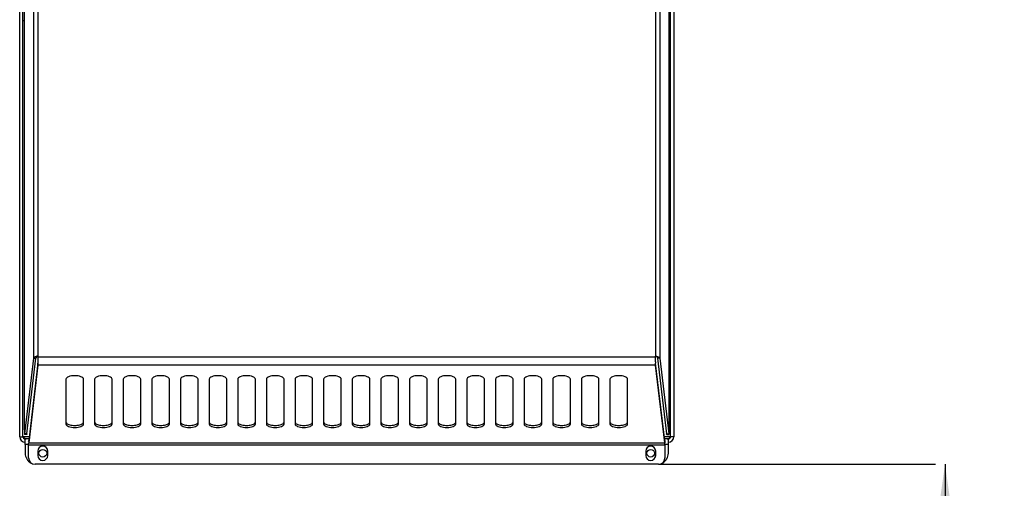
# Model space of a CAD drawing. Header units: millimetres. Extents: x 0 to 594, y 0 to 420.
# Tile 3 of 41: x 92 to 182, y 142 to 185. Entities that reach past the tile are written whole.
import ezdxf

# ---------------------------------------------------------------- set-up
doc = ezdxf.new("R2010")
doc.units = ezdxf.units.MM
doc.header["$LTSCALE"] = 32.67
doc.layers.get('0').update_dxf_attribs({"linetype": 'CONTINUOUS'})
doc.layers.add('ROUNDS', color=7, linetype='CONTINUOUS')
doc.styles.get("Standard").update_dxf_attribs({"font": 'txt', "width": 0.8})
doc.dimstyles.new('DIMSTYLE_1', dxfattribs={"dimtxt": 3.5, "dimasz": 3.5, "dimexe": 1, "dimexo": 0, "dimgap": 0.875, "dimtad": 1, "dimlfac": 5, "dimdsep": 46, "dimtxsty": 'STANDARD', "dimblk": '_FILLED', "dimblk1": '_FILLED', "dimblk2": '_FILLED', "dimcen": 0.09, "dimclrt": 5, "dimadec": 0, "dimazin": 0, "dimtp": 0.01, "dimtm": 0.01, "dimtfac": 1, "dimtofl": 0, "dimtmove": 0, "dimatfit": 3, "dimldrblk": '_FILLED', "dimfxl": 1, "dimtolj": 1, "dimarcsym": 0})

# ---------------------------------------------------------------- blocks, each defined once
blk = doc.blocks.new('_FILLED')
at = {"color": 0, "linetype": 'BYBLOCK'}
blk.add_solid([(0, 0), (-1, 0.143), (-1, -0.143)], dxfattribs=at)
blk = doc.blocks.new('*D1')
at = {"color": 2, "linetype": 'CONTINUOUS'}
for p, q in [((150.103, 144.353), (175.254, 144.353)), ((176.129, 144.353), (176.129, 124.353)), ((176.129, 104.353), (176.129, 124.353)), ((150.103, 104.353), (175.254, 104.353))]:
    blk.add_line(p, q, dxfattribs=at)
at = {"color": 2, "linetype": 'CONTINUOUS', "xscale": 3.5, "yscale": 3.5, "zscale": 3.5}
for p, rotation in [((176.129, 144.353), 90), ((176.129, 104.353), 270)]:
    blk.add_blockref('_FILLED', p, dxfattribs=dict(at, rotation=rotation))
at = {"color": 5, "linetype": 'CONTINUOUS', "insert": (171.754, 124.353), "char_height": 3.5, "width": 42, "attachment_point": 2, "rotation": 90, "line_spacing_factor": 0.9}
blk.add_mtext('200 MIN\\PAIR SPACE INLET', dxfattribs=at)

msp = doc.modelspace()

# ---------------------------------------------------------------- linework, layer by layer
at = {"color": 9, "linetype": 'CONTINUOUS'}
for p, q in [((93.7877, 154.1471), (93.7877, 190.4391)), ((149.8272, 190.4391), (149.8272, 154.1471)), ((93.3882, 153.9857), (93.3882, 190.4325)), ((150.2267, 190.4325), (150.2267, 153.9857)), ((149.8272, 154.0766), (93.7877, 154.0766)), ((93.763, 153.3402), (93.763, 153.5243)), ((149.8519, 153.3402), (93.763, 153.3402)), ((149.8519, 153.3402), (149.8519, 153.5243)), ((92.1075, 146.8534), (92.4075, 146.8534)), ((92.4301, 146.879), (92.9701, 146.879)), ((150.6448, 146.879), (151.1848, 146.879)), ((151.5075, 146.8534), (151.2075, 146.8534)), ((92.9122, 146.1534), (92.6075, 146.1534)), ((92.9122, 146.1287), (150.7027, 146.1287)), ((92.9245, 146.4969), (92.9245, 146.3128)), ((92.9245, 146.3128), (150.6904, 146.3128)), ((150.6904, 146.4969), (150.6904, 146.3128)), ((151.0075, 146.1534), (150.7027, 146.1534))]:
    msp.add_line(p, q, dxfattribs=at)
at = {"color": 7, "linetype": 'CONTINUOUS'}
for p, q in [((92.5271, 184.5734), (92.4075, 184.5734)), ((151.2075, 184.5734), (151.0878, 184.5734)), ((93.3882, 153.9857), (93.588, 153.9857)), ((150.2267, 153.9857), (150.0269, 153.9857)), ((93.763, 153.5243), (92.9245, 146.4969)), ((150.6904, 146.4969), (149.8519, 153.5243)), ((92.4202, 146.8647), (92.4301, 146.8534)), ((92.9432, 146.6534), (92.6075, 146.6534)), ((92.6075, 146.1534), (92.6075, 146.6534)), ((151.0075, 146.6534), (150.6717, 146.6534)), ((151.0075, 146.1534), (151.0075, 146.6534)), ((151.1848, 146.8534), (151.1948, 146.8647))]:
    msp.add_line(p, q, dxfattribs=at)
at = {"color": 3, "linetype": 'CONTINUOUS'}
for p, q in [((93.7877, 154.1471), (93.6706, 154.1471)), ((93.7877, 154.0766), (93.7877, 154.1471)), ((149.8272, 154.1471), (149.9443, 154.1471)), ((149.8272, 154.0766), (149.8272, 154.1471)), ((93.763, 153.3402), (92.9245, 146.3128)), ((150.6904, 146.3128), (149.8519, 153.3402)), ((96.3075, 152.0756), (96.3075, 148.012)), ((97.9075, 148.012), (97.9075, 152.0756)), ((98.9075, 152.0756), (98.9075, 148.012)), ((100.5075, 148.012), (100.5075, 152.0756)), ((101.5075, 152.0756), (101.5075, 148.012)), ((103.1075, 148.012), (103.1075, 152.0756)), ((104.1075, 152.0756), (104.1075, 148.012)), ((105.7075, 148.012), (105.7075, 152.0756)), ((106.7075, 152.0756), (106.7075, 148.012)), ((108.3075, 148.012), (108.3075, 152.0756)), ((109.3075, 152.0756), (109.3075, 148.012)), ((110.9075, 148.012), (110.9075, 152.0756)), ((111.9075, 152.0756), (111.9075, 148.012)), ((113.5075, 148.012), (113.5075, 152.0756)), ((114.5075, 152.0756), (114.5075, 148.012)), ((116.1075, 148.012), (116.1075, 152.0756)), ((117.1075, 152.0756), (117.1075, 148.012)), ((118.7075, 148.012), (118.7075, 152.0756)), ((119.7075, 152.0756), (119.7075, 148.012)), ((121.3075, 148.012), (121.3075, 152.0756)), ((122.3075, 152.0756), (122.3075, 148.012)), ((123.9075, 148.012), (123.9075, 152.0756)), ((124.9075, 152.0756), (124.9075, 148.012)), ((126.5075, 148.012), (126.5075, 152.0756)), ((127.5075, 152.0756), (127.5075, 148.012)), ((129.1075, 148.012), (129.1075, 152.0756)), ((130.1075, 152.0756), (130.1075, 148.012)), ((131.7075, 148.012), (131.7075, 152.0756)), ((132.7075, 152.0756), (132.7075, 148.012)), ((134.3075, 148.012), (134.3075, 152.0756)), ((135.3075, 152.0756), (135.3075, 148.012)), ((136.9075, 148.012), (136.9075, 152.0756)), ((137.9075, 152.0756), (137.9075, 148.012)), ((139.5075, 148.012), (139.5075, 152.0756)), ((140.5075, 152.0756), (140.5075, 148.012)), ((142.1075, 148.012), (142.1075, 152.0756)), ((143.1075, 152.0756), (143.1075, 148.012)), ((144.7075, 148.012), (144.7075, 152.0756)), ((145.7075, 152.0756), (145.7075, 148.012)), ((147.3075, 148.012), (147.3075, 152.0756)), ((93.7575, 145.5534), (93.7575, 145.1534)), ((94.6575, 145.1534), (94.6575, 145.5534)), ((148.9575, 145.5534), (148.9575, 145.1534)), ((149.8575, 145.1534), (149.8575, 145.5534))]:
    msp.add_line(p, q, dxfattribs=at)
at = {"color": 7, "linetype": 'CONTINUOUS'}
for centre in [(94.2075, 145.3534), (149.4075, 145.3534)]:
    msp.add_circle(centre, 0.35, dxfattribs=at)
at = {"color": 3, "linetype": 'CONTINUOUS'}
for centre, radius, start, end in [((71.2469, 154.3414), 22.5396, 357.90771, 358.204057), ((172.368, 154.3414), 22.5396, 181.795943, 182.09229), ((92.6075, 146.8534), 0.5, 180, 270), ((151.0075, 146.8534), 0.5, 270, 360), ((94.2075, 145.5534), 0.45, 0, 180), ((149.4075, 145.5534), 0.45, 0, 180), ((94.2075, 145.1534), 0.45, 180, 360), ((149.4075, 145.1534), 0.45, 180, 360)]:
    msp.add_arc(centre, radius, start, end, dxfattribs=at)
at = {"color": 7, "linetype": 'CONTINUOUS'}
for centre, start, end in [((92.6075, 146.8534), 180, 270), ((151.0075, 146.8534), 270, 360)]:
    msp.add_arc(centre, 0.2, start, end, dxfattribs=at)
at = {"color": 3, "linetype": 'CONTINUOUS'}
for points, knots in [([(93.429, 154.0395), (93.4234, 154.0353), (93.4059, 154.0211), (93.3906, 154.0013), (93.3882, 153.9857)], [0, 0, 0, 0, 0.3077769, 1, 1, 1, 1]), ([(93.5285, 154.0933), (93.5186, 154.089), (93.4842, 154.0734), (93.4506, 154.0556), (93.429, 154.0395)], [0, 0, 0, 0, 0.2874591, 1, 1, 1, 1]), ([(93.7754, 153.635), (93.7764, 153.669), (93.7809, 153.8162), (93.7847, 153.9634), (93.7877, 154.0766)], [0, 0, 0, 0, 0.2307507, 1, 1, 1, 1]), ([(149.8395, 153.635), (149.8385, 153.669), (149.834, 153.8162), (149.8302, 153.9634), (149.8272, 154.0766)], [0, 0, 0, 0, 0.2307507, 1, 1, 1, 1]), ([(150.0864, 154.0933), (150.0963, 154.089), (150.1307, 154.0734), (150.1644, 154.0556), (150.1859, 154.0395)], [0, 0, 0, 0, 0.2874591, 1, 1, 1, 1]), ([(150.1859, 154.0395), (150.1915, 154.0353), (150.209, 154.0211), (150.2243, 154.0013), (150.2267, 153.9857)], [0, 0, 0, 0, 0.3077769, 1, 1, 1, 1]), ([(93.763, 153.3402), (93.7638, 153.3517), (93.7673, 153.4111), (93.7696, 153.4706), (93.7714, 153.5185)], [0, 0, 0, 0, 0.1943779, 1, 1, 1, 1]), ([(149.8519, 153.3402), (149.8511, 153.3517), (149.8476, 153.4111), (149.8453, 153.4706), (149.8435, 153.5185)], [0, 0, 0, 0, 0.1943779, 1, 1, 1, 1]), ([(97.9075, 152.0756), (97.9075, 152.183), (97.6798, 152.3112), (97.4059, 152.372), (97.1075, 152.3968), (96.809, 152.372), (96.5351, 152.3112), (96.3075, 152.183), (96.3075, 152.0756)], [0, 0, 0, 0, 0.1794682, 0.3289187, 0.5, 0.6710813, 0.8205318, 1, 1, 1, 1]), ([(100.5075, 152.0756), (100.5075, 152.183), (100.2798, 152.3112), (100.0059, 152.372), (99.7075, 152.3968), (99.409, 152.372), (99.1351, 152.3112), (98.9075, 152.183), (98.9075, 152.0756)], [0, 0, 0, 0, 0.1794682, 0.3289187, 0.5, 0.6710813, 0.8205318, 1, 1, 1, 1]), ([(103.1075, 152.0756), (103.1075, 152.183), (102.8798, 152.3112), (102.6059, 152.372), (102.3075, 152.3968), (102.009, 152.372), (101.7351, 152.3112), (101.5075, 152.183), (101.5075, 152.0756)], [0, 0, 0, 0, 0.1794682, 0.3289187, 0.5, 0.6710813, 0.8205318, 1, 1, 1, 1]), ([(105.7075, 152.0756), (105.7075, 152.183), (105.4798, 152.3112), (105.2059, 152.372), (104.9075, 152.3968), (104.609, 152.372), (104.3351, 152.3112), (104.1075, 152.183), (104.1075, 152.0756)], [0, 0, 0, 0, 0.1794682, 0.3289187, 0.5, 0.6710813, 0.8205318, 1, 1, 1, 1]), ([(108.3075, 152.0756), (108.3075, 152.183), (108.0798, 152.3112), (107.8059, 152.372), (107.5075, 152.3968), (107.209, 152.372), (106.9351, 152.3112), (106.7075, 152.183), (106.7075, 152.0756)], [0, 0, 0, 0, 0.1794682, 0.3289187, 0.5, 0.6710813, 0.8205318, 1, 1, 1, 1]), ([(110.9075, 152.0756), (110.9075, 152.183), (110.6798, 152.3112), (110.4059, 152.372), (110.1075, 152.3968), (109.809, 152.372), (109.5351, 152.3112), (109.3075, 152.183), (109.3075, 152.0756)], [0, 0, 0, 0, 0.1794682, 0.3289187, 0.5, 0.6710813, 0.8205318, 1, 1, 1, 1]), ([(113.5075, 152.0756), (113.5075, 152.183), (113.2798, 152.3112), (113.0059, 152.372), (112.7075, 152.3968), (112.409, 152.372), (112.1351, 152.3112), (111.9075, 152.183), (111.9075, 152.0756)], [0, 0, 0, 0, 0.1794682, 0.3289187, 0.5, 0.6710813, 0.8205318, 1, 1, 1, 1]), ([(116.1075, 152.0756), (116.1075, 152.183), (115.8798, 152.3112), (115.6059, 152.372), (115.3075, 152.3968), (115.009, 152.372), (114.7351, 152.3112), (114.5075, 152.183), (114.5075, 152.0756)], [0, 0, 0, 0, 0.1794682, 0.3289187, 0.5, 0.6710813, 0.8205318, 1, 1, 1, 1]), ([(118.7075, 152.0756), (118.7075, 152.183), (118.4798, 152.3112), (118.2059, 152.372), (117.9075, 152.3968), (117.609, 152.372), (117.3351, 152.3112), (117.1075, 152.183), (117.1075, 152.0756)], [0, 0, 0, 0, 0.1794682, 0.3289187, 0.5, 0.6710813, 0.8205318, 1, 1, 1, 1]), ([(121.3075, 152.0756), (121.3075, 152.183), (121.0798, 152.3112), (120.8059, 152.372), (120.5075, 152.3968), (120.209, 152.372), (119.9351, 152.3112), (119.7075, 152.183), (119.7075, 152.0756)], [0, 0, 0, 0, 0.1794682, 0.3289187, 0.5, 0.6710813, 0.8205318, 1, 1, 1, 1]), ([(123.9075, 152.0756), (123.9075, 152.183), (123.6798, 152.3112), (123.4059, 152.372), (123.1075, 152.3968), (122.809, 152.372), (122.5351, 152.3112), (122.3075, 152.183), (122.3075, 152.0756)], [0, 0, 0, 0, 0.1794682, 0.3289187, 0.5, 0.6710813, 0.8205318, 1, 1, 1, 1]), ([(126.5075, 152.0756), (126.5075, 152.183), (126.2798, 152.3112), (126.0059, 152.372), (125.7075, 152.3968), (125.409, 152.372), (125.1351, 152.3112), (124.9075, 152.183), (124.9075, 152.0756)], [0, 0, 0, 0, 0.1794682, 0.3289187, 0.5, 0.6710813, 0.8205318, 1, 1, 1, 1]), ([(129.1075, 152.0756), (129.1075, 152.183), (128.8798, 152.3112), (128.6059, 152.372), (128.3075, 152.3968), (128.009, 152.372), (127.7351, 152.3112), (127.5075, 152.183), (127.5075, 152.0756)], [0, 0, 0, 0, 0.1794682, 0.3289187, 0.5, 0.6710813, 0.8205318, 1, 1, 1, 1]), ([(131.7075, 152.0756), (131.7075, 152.183), (131.4798, 152.3112), (131.2059, 152.372), (130.9075, 152.3968), (130.609, 152.372), (130.3351, 152.3112), (130.1075, 152.183), (130.1075, 152.0756)], [0, 0, 0, 0, 0.1794682, 0.3289187, 0.5, 0.6710813, 0.8205318, 1, 1, 1, 1]), ([(134.3075, 152.0756), (134.3075, 152.183), (134.0798, 152.3112), (133.8059, 152.372), (133.5075, 152.3968), (133.209, 152.372), (132.9351, 152.3112), (132.7075, 152.183), (132.7075, 152.0756)], [0, 0, 0, 0, 0.1794682, 0.3289187, 0.5, 0.6710813, 0.8205318, 1, 1, 1, 1]), ([(136.9075, 152.0756), (136.9075, 152.183), (136.6798, 152.3112), (136.4059, 152.372), (136.1075, 152.3968), (135.809, 152.372), (135.5351, 152.3112), (135.3075, 152.183), (135.3075, 152.0756)], [0, 0, 0, 0, 0.1794682, 0.3289187, 0.5, 0.6710813, 0.8205318, 1, 1, 1, 1]), ([(139.5075, 152.0756), (139.5075, 152.183), (139.2798, 152.3112), (139.0059, 152.372), (138.7075, 152.3968), (138.409, 152.372), (138.1351, 152.3112), (137.9075, 152.183), (137.9075, 152.0756)], [0, 0, 0, 0, 0.1794682, 0.3289187, 0.5, 0.6710813, 0.8205318, 1, 1, 1, 1]), ([(142.1075, 152.0756), (142.1075, 152.183), (141.8798, 152.3112), (141.6059, 152.372), (141.3075, 152.3968), (141.009, 152.372), (140.7351, 152.3112), (140.5075, 152.183), (140.5075, 152.0756)], [0, 0, 0, 0, 0.1794682, 0.3289187, 0.5, 0.6710813, 0.8205318, 1, 1, 1, 1]), ([(144.7075, 152.0756), (144.7075, 152.183), (144.4798, 152.3112), (144.2059, 152.372), (143.9075, 152.3968), (143.609, 152.372), (143.3351, 152.3112), (143.1075, 152.183), (143.1075, 152.0756)], [0, 0, 0, 0, 0.1794682, 0.3289187, 0.5, 0.6710813, 0.8205318, 1, 1, 1, 1]), ([(147.3075, 152.0756), (147.3075, 152.183), (147.0798, 152.3112), (146.8059, 152.372), (146.5075, 152.3968), (146.209, 152.372), (145.9351, 152.3112), (145.7075, 152.183), (145.7075, 152.0756)], [0, 0, 0, 0, 0.1794682, 0.3289187, 0.5, 0.6710813, 0.8205318, 1, 1, 1, 1]), ([(96.3075, 148.012), (96.3075, 147.9046), (96.5351, 147.7764), (96.809, 147.7156), (97.1075, 147.6908), (97.4059, 147.7156), (97.6798, 147.7764), (97.9075, 147.9046), (97.9075, 148.012)], [0, 0, 0, 0, 0.1794682, 0.3289187, 0.5, 0.6710813, 0.8205318, 1, 1, 1, 1]), ([(98.9075, 148.012), (98.9075, 147.9046), (99.1351, 147.7764), (99.409, 147.7156), (99.7075, 147.6908), (100.0059, 147.7156), (100.2798, 147.7764), (100.5075, 147.9046), (100.5075, 148.012)], [0, 0, 0, 0, 0.1794682, 0.3289187, 0.5, 0.6710813, 0.8205318, 1, 1, 1, 1]), ([(101.5075, 148.012), (101.5075, 147.9046), (101.7351, 147.7764), (102.009, 147.7156), (102.3075, 147.6908), (102.6059, 147.7156), (102.8798, 147.7764), (103.1075, 147.9046), (103.1075, 148.012)], [0, 0, 0, 0, 0.1794682, 0.3289187, 0.5, 0.6710813, 0.8205318, 1, 1, 1, 1]), ([(104.1075, 148.012), (104.1075, 147.9046), (104.3351, 147.7764), (104.609, 147.7156), (104.9075, 147.6908), (105.2059, 147.7156), (105.4798, 147.7764), (105.7075, 147.9046), (105.7075, 148.012)], [0, 0, 0, 0, 0.1794682, 0.3289187, 0.5, 0.6710813, 0.8205318, 1, 1, 1, 1]), ([(106.7075, 148.012), (106.7075, 147.9046), (106.9351, 147.7764), (107.209, 147.7156), (107.5075, 147.6908), (107.8059, 147.7156), (108.0798, 147.7764), (108.3075, 147.9046), (108.3075, 148.012)], [0, 0, 0, 0, 0.1794682, 0.3289187, 0.5, 0.6710813, 0.8205318, 1, 1, 1, 1]), ([(109.3075, 148.012), (109.3075, 147.9046), (109.5351, 147.7764), (109.809, 147.7156), (110.1075, 147.6908), (110.4059, 147.7156), (110.6798, 147.7764), (110.9075, 147.9046), (110.9075, 148.012)], [0, 0, 0, 0, 0.1794682, 0.3289187, 0.5, 0.6710813, 0.8205318, 1, 1, 1, 1]), ([(111.9075, 148.012), (111.9075, 147.9046), (112.1351, 147.7764), (112.409, 147.7156), (112.7075, 147.6908), (113.0059, 147.7156), (113.2798, 147.7764), (113.5075, 147.9046), (113.5075, 148.012)], [0, 0, 0, 0, 0.1794682, 0.3289187, 0.5, 0.6710813, 0.8205318, 1, 1, 1, 1]), ([(114.5075, 148.012), (114.5075, 147.9046), (114.7351, 147.7764), (115.009, 147.7156), (115.3075, 147.6908), (115.6059, 147.7156), (115.8798, 147.7764), (116.1075, 147.9046), (116.1075, 148.012)], [0, 0, 0, 0, 0.1794682, 0.3289187, 0.5, 0.6710813, 0.8205318, 1, 1, 1, 1]), ([(117.1075, 148.012), (117.1075, 147.9046), (117.3351, 147.7764), (117.609, 147.7156), (117.9075, 147.6908), (118.2059, 147.7156), (118.4798, 147.7764), (118.7075, 147.9046), (118.7075, 148.012)], [0, 0, 0, 0, 0.1794682, 0.3289187, 0.5, 0.6710813, 0.8205318, 1, 1, 1, 1]), ([(119.7075, 148.012), (119.7075, 147.9046), (119.9351, 147.7764), (120.209, 147.7156), (120.5075, 147.6908), (120.8059, 147.7156), (121.0798, 147.7764), (121.3075, 147.9046), (121.3075, 148.012)], [0, 0, 0, 0, 0.1794682, 0.3289187, 0.5, 0.6710813, 0.8205318, 1, 1, 1, 1]), ([(122.3075, 148.012), (122.3075, 147.9046), (122.5351, 147.7764), (122.809, 147.7156), (123.1075, 147.6908), (123.4059, 147.7156), (123.6798, 147.7764), (123.9075, 147.9046), (123.9075, 148.012)], [0, 0, 0, 0, 0.1794682, 0.3289187, 0.5, 0.6710813, 0.8205318, 1, 1, 1, 1]), ([(124.9075, 148.012), (124.9075, 147.9046), (125.1351, 147.7764), (125.409, 147.7156), (125.7075, 147.6908), (126.0059, 147.7156), (126.2798, 147.7764), (126.5075, 147.9046), (126.5075, 148.012)], [0, 0, 0, 0, 0.1794682, 0.3289187, 0.5, 0.6710813, 0.8205318, 1, 1, 1, 1]), ([(127.5075, 148.012), (127.5075, 147.9046), (127.7351, 147.7764), (128.009, 147.7156), (128.3075, 147.6908), (128.6059, 147.7156), (128.8798, 147.7764), (129.1075, 147.9046), (129.1075, 148.012)], [0, 0, 0, 0, 0.1794682, 0.3289187, 0.5, 0.6710813, 0.8205318, 1, 1, 1, 1]), ([(130.1075, 148.012), (130.1075, 147.9046), (130.3351, 147.7764), (130.609, 147.7156), (130.9075, 147.6908), (131.2059, 147.7156), (131.4798, 147.7764), (131.7075, 147.9046), (131.7075, 148.012)], [0, 0, 0, 0, 0.1794682, 0.3289187, 0.5, 0.6710813, 0.8205318, 1, 1, 1, 1]), ([(132.7075, 148.012), (132.7075, 147.9046), (132.9351, 147.7764), (133.209, 147.7156), (133.5075, 147.6908), (133.8059, 147.7156), (134.0798, 147.7764), (134.3075, 147.9046), (134.3075, 148.012)], [0, 0, 0, 0, 0.1794682, 0.3289187, 0.5, 0.6710813, 0.8205318, 1, 1, 1, 1]), ([(135.3075, 148.012), (135.3075, 147.9046), (135.5351, 147.7764), (135.809, 147.7156), (136.1075, 147.6908), (136.4059, 147.7156), (136.6798, 147.7764), (136.9075, 147.9046), (136.9075, 148.012)], [0, 0, 0, 0, 0.1794682, 0.3289187, 0.5, 0.6710813, 0.8205318, 1, 1, 1, 1]), ([(137.9075, 148.012), (137.9075, 147.9046), (138.1351, 147.7764), (138.409, 147.7156), (138.7075, 147.6908), (139.0059, 147.7156), (139.2798, 147.7764), (139.5075, 147.9046), (139.5075, 148.012)], [0, 0, 0, 0, 0.1794682, 0.3289187, 0.5, 0.6710813, 0.8205318, 1, 1, 1, 1]), ([(140.5075, 148.012), (140.5075, 147.9046), (140.7351, 147.7764), (141.009, 147.7156), (141.3075, 147.6908), (141.6059, 147.7156), (141.8798, 147.7764), (142.1075, 147.9046), (142.1075, 148.012)], [0, 0, 0, 0, 0.1794682, 0.3289187, 0.5, 0.6710813, 0.8205318, 1, 1, 1, 1]), ([(143.1075, 148.012), (143.1075, 147.9046), (143.3351, 147.7764), (143.609, 147.7156), (143.9075, 147.6908), (144.2059, 147.7156), (144.4798, 147.7764), (144.7075, 147.9046), (144.7075, 148.012)], [0, 0, 0, 0, 0.1794682, 0.3289187, 0.5, 0.6710813, 0.8205318, 1, 1, 1, 1]), ([(145.7075, 148.012), (145.7075, 147.9046), (145.9351, 147.7764), (146.209, 147.7156), (146.5075, 147.6908), (146.8059, 147.7156), (147.0798, 147.7764), (147.3075, 147.9046), (147.3075, 148.012)], [0, 0, 0, 0, 0.1794682, 0.3289187, 0.5, 0.6710813, 0.8205318, 1, 1, 1, 1]), ([(92.9122, 146.1287), (92.9132, 146.1479), (92.9167, 146.2093), (92.9189, 146.2709), (92.9245, 146.3128)], [0, 0, 0, 0, 0.3128194, 1, 1, 1, 1]), ([(150.7027, 146.1287), (150.7017, 146.1479), (150.6982, 146.2093), (150.6961, 146.2709), (150.6904, 146.3128)], [0, 0, 0, 0, 0.3128194, 1, 1, 1, 1])]:
    msp.add_open_spline(points, degree=3, knots=knots, dxfattribs=at)
for points in [[(93.6706, 154.1471), (93.6227, 154.1306), (93.575, 154.1134), (93.5285, 154.0933)], [(149.9443, 154.1471), (149.9922, 154.1306), (150.0399, 154.1134), (150.0864, 154.0933)], [(92.4301, 146.8534), (92.4474, 146.8045), (92.4646, 146.7557), (92.4826, 146.707)], [(151.1323, 146.707), (151.1503, 146.7557), (151.1675, 146.8045), (151.1848, 146.8534)]]:
    msp.add_open_spline(points, degree=3, dxfattribs=at)
at = {"color": 7, "linetype": 'CONTINUOUS'}
for points in [[(93.6083, 154.0395), (93.5977, 154.0236), (93.5894, 154.0048), (93.588, 153.9857)], [(93.6581, 154.0933), (93.6397, 154.0773), (93.6219, 154.0598), (93.6083, 154.0395)], [(93.7291, 154.1471), (93.7047, 154.1302), (93.6806, 154.1127), (93.6581, 154.0933)], [(149.8858, 154.1471), (149.9102, 154.1302), (149.9343, 154.1127), (149.9568, 154.0933)], [(149.9568, 154.0933), (149.9753, 154.0773), (149.993, 154.0598), (150.0066, 154.0395)], [(150.0066, 154.0395), (150.0172, 154.0236), (150.0255, 154.0048), (150.0269, 153.9857)], [(92.4301, 146.8534), (92.4554, 146.8247), (92.4807, 146.796), (92.5075, 146.7686)], [(151.1075, 146.7686), (151.1342, 146.796), (151.1595, 146.8247), (151.1848, 146.8534)]]:
    msp.add_open_spline(points, degree=3, dxfattribs=at)
for points, knots in [([(96.3075, 148.1961), (96.3075, 148.1671), (96.3237, 148.1263), (96.3497, 148.0955), (96.3576, 148.0872)], [0, 0, 0, 0, 0.7174941, 1, 1, 1, 1]), ([(96.3576, 148.0872), (96.433, 148.0078), (96.6947, 147.9115), (97.1075, 147.8672), (97.5202, 147.9115), (97.782, 148.0078), (97.8573, 148.0872)], [0, 0, 0, 0, 0.2082487, 0.5, 0.7917513, 1, 1, 1, 1]), ([(97.8573, 148.0872), (97.8652, 148.0955), (97.8912, 148.1263), (97.9075, 148.1671), (97.9075, 148.1961)], [0, 0, 0, 0, 0.2825059, 1, 1, 1, 1]), ([(98.9075, 148.1961), (98.9075, 148.1671), (98.9237, 148.1263), (98.9497, 148.0955), (98.9576, 148.0872)], [0, 0, 0, 0, 0.7174941, 1, 1, 1, 1]), ([(98.9576, 148.0872), (99.033, 148.0078), (99.2947, 147.9115), (99.7075, 147.8672), (100.1202, 147.9115), (100.382, 148.0078), (100.4573, 148.0872)], [0, 0, 0, 0, 0.2082487, 0.5, 0.7917513, 1, 1, 1, 1]), ([(100.4573, 148.0872), (100.4652, 148.0955), (100.4912, 148.1263), (100.5075, 148.1671), (100.5075, 148.1961)], [0, 0, 0, 0, 0.2825059, 1, 1, 1, 1]), ([(101.5075, 148.1961), (101.5075, 148.1671), (101.5237, 148.1263), (101.5497, 148.0955), (101.5576, 148.0872)], [0, 0, 0, 0, 0.7174941, 1, 1, 1, 1]), ([(101.5576, 148.0872), (101.633, 148.0078), (101.8947, 147.9115), (102.3075, 147.8672), (102.7202, 147.9115), (102.982, 148.0078), (103.0573, 148.0872)], [0, 0, 0, 0, 0.2082487, 0.5, 0.7917513, 1, 1, 1, 1]), ([(103.0573, 148.0872), (103.0652, 148.0955), (103.0912, 148.1263), (103.1075, 148.1671), (103.1075, 148.1961)], [0, 0, 0, 0, 0.2825059, 1, 1, 1, 1]), ([(104.1075, 148.1961), (104.1075, 148.1671), (104.1237, 148.1263), (104.1497, 148.0955), (104.1576, 148.0872)], [0, 0, 0, 0, 0.7174941, 1, 1, 1, 1]), ([(104.1576, 148.0872), (104.233, 148.0078), (104.4947, 147.9115), (104.9075, 147.8672), (105.3202, 147.9115), (105.582, 148.0078), (105.6573, 148.0872)], [0, 0, 0, 0, 0.2082487, 0.5, 0.7917513, 1, 1, 1, 1]), ([(105.6573, 148.0872), (105.6652, 148.0955), (105.6912, 148.1263), (105.7075, 148.1671), (105.7075, 148.1961)], [0, 0, 0, 0, 0.2825059, 1, 1, 1, 1]), ([(106.7075, 148.1961), (106.7075, 148.1671), (106.7237, 148.1263), (106.7497, 148.0955), (106.7576, 148.0872)], [0, 0, 0, 0, 0.7174941, 1, 1, 1, 1]), ([(106.7576, 148.0872), (106.833, 148.0078), (107.0947, 147.9115), (107.5075, 147.8672), (107.9202, 147.9115), (108.182, 148.0078), (108.2573, 148.0872)], [0, 0, 0, 0, 0.2082487, 0.5, 0.7917513, 1, 1, 1, 1]), ([(108.2573, 148.0872), (108.2652, 148.0955), (108.2912, 148.1263), (108.3075, 148.1671), (108.3075, 148.1961)], [0, 0, 0, 0, 0.2825059, 1, 1, 1, 1]), ([(109.3075, 148.1961), (109.3075, 148.1671), (109.3237, 148.1263), (109.3497, 148.0955), (109.3576, 148.0872)], [0, 0, 0, 0, 0.7174941, 1, 1, 1, 1]), ([(109.3576, 148.0872), (109.433, 148.0078), (109.6947, 147.9115), (110.1075, 147.8672), (110.5202, 147.9115), (110.782, 148.0078), (110.8573, 148.0872)], [0, 0, 0, 0, 0.2082487, 0.5, 0.7917513, 1, 1, 1, 1]), ([(110.8573, 148.0872), (110.8652, 148.0955), (110.8912, 148.1263), (110.9075, 148.1671), (110.9075, 148.1961)], [0, 0, 0, 0, 0.2825059, 1, 1, 1, 1]), ([(111.9075, 148.1961), (111.9075, 148.1671), (111.9237, 148.1263), (111.9497, 148.0955), (111.9576, 148.0872)], [0, 0, 0, 0, 0.7174941, 1, 1, 1, 1]), ([(111.9576, 148.0872), (112.033, 148.0078), (112.2947, 147.9115), (112.7075, 147.8672), (113.1202, 147.9115), (113.382, 148.0078), (113.4573, 148.0872)], [0, 0, 0, 0, 0.2082487, 0.5, 0.7917513, 1, 1, 1, 1]), ([(113.4573, 148.0872), (113.4652, 148.0955), (113.4912, 148.1263), (113.5075, 148.1671), (113.5075, 148.1961)], [0, 0, 0, 0, 0.2825059, 1, 1, 1, 1]), ([(114.5075, 148.1961), (114.5075, 148.1671), (114.5237, 148.1263), (114.5497, 148.0955), (114.5576, 148.0872)], [0, 0, 0, 0, 0.7174941, 1, 1, 1, 1]), ([(114.5576, 148.0872), (114.633, 148.0078), (114.8947, 147.9115), (115.3075, 147.8672), (115.7202, 147.9115), (115.982, 148.0078), (116.0573, 148.0872)], [0, 0, 0, 0, 0.2082487, 0.5, 0.7917513, 1, 1, 1, 1]), ([(116.0573, 148.0872), (116.0652, 148.0955), (116.0912, 148.1263), (116.1075, 148.1671), (116.1075, 148.1961)], [0, 0, 0, 0, 0.2825059, 1, 1, 1, 1]), ([(117.1075, 148.1961), (117.1075, 148.1671), (117.1237, 148.1263), (117.1497, 148.0955), (117.1576, 148.0872)], [0, 0, 0, 0, 0.7174941, 1, 1, 1, 1]), ([(117.1576, 148.0872), (117.233, 148.0078), (117.4947, 147.9115), (117.9075, 147.8672), (118.3202, 147.9115), (118.582, 148.0078), (118.6573, 148.0872)], [0, 0, 0, 0, 0.2082487, 0.5, 0.7917513, 1, 1, 1, 1]), ([(118.6573, 148.0872), (118.6652, 148.0955), (118.6912, 148.1263), (118.7075, 148.1671), (118.7075, 148.1961)], [0, 0, 0, 0, 0.2825059, 1, 1, 1, 1]), ([(119.7075, 148.1961), (119.7075, 148.1671), (119.7237, 148.1263), (119.7497, 148.0955), (119.7576, 148.0872)], [0, 0, 0, 0, 0.7174941, 1, 1, 1, 1]), ([(119.7576, 148.0872), (119.833, 148.0078), (120.0947, 147.9115), (120.5075, 147.8672), (120.9202, 147.9115), (121.182, 148.0078), (121.2573, 148.0872)], [0, 0, 0, 0, 0.2082487, 0.5, 0.7917513, 1, 1, 1, 1]), ([(121.2573, 148.0872), (121.2652, 148.0955), (121.2912, 148.1263), (121.3075, 148.1671), (121.3075, 148.1961)], [0, 0, 0, 0, 0.2825059, 1, 1, 1, 1]), ([(122.3075, 148.1961), (122.3075, 148.1671), (122.3237, 148.1263), (122.3497, 148.0955), (122.3576, 148.0872)], [0, 0, 0, 0, 0.7174941, 1, 1, 1, 1]), ([(122.3576, 148.0872), (122.433, 148.0078), (122.6947, 147.9115), (123.1075, 147.8672), (123.5202, 147.9115), (123.782, 148.0078), (123.8573, 148.0872)], [0, 0, 0, 0, 0.2082487, 0.5, 0.7917513, 1, 1, 1, 1]), ([(123.8573, 148.0872), (123.8652, 148.0955), (123.8912, 148.1263), (123.9075, 148.1671), (123.9075, 148.1961)], [0, 0, 0, 0, 0.2825059, 1, 1, 1, 1]), ([(124.9075, 148.1961), (124.9075, 148.1671), (124.9237, 148.1263), (124.9497, 148.0955), (124.9576, 148.0872)], [0, 0, 0, 0, 0.7174941, 1, 1, 1, 1]), ([(124.9576, 148.0872), (125.033, 148.0078), (125.2947, 147.9115), (125.7075, 147.8672), (126.1202, 147.9115), (126.382, 148.0078), (126.4573, 148.0872)], [0, 0, 0, 0, 0.2082487, 0.5, 0.7917513, 1, 1, 1, 1]), ([(126.4573, 148.0872), (126.4652, 148.0955), (126.4912, 148.1263), (126.5075, 148.1671), (126.5075, 148.1961)], [0, 0, 0, 0, 0.2825059, 1, 1, 1, 1]), ([(127.5075, 148.1961), (127.5075, 148.1671), (127.5237, 148.1263), (127.5497, 148.0955), (127.5576, 148.0872)], [0, 0, 0, 0, 0.7174941, 1, 1, 1, 1]), ([(127.5576, 148.0872), (127.633, 148.0078), (127.8947, 147.9115), (128.3075, 147.8672), (128.7202, 147.9115), (128.982, 148.0078), (129.0573, 148.0872)], [0, 0, 0, 0, 0.2082487, 0.5, 0.7917513, 1, 1, 1, 1]), ([(129.0573, 148.0872), (129.0652, 148.0955), (129.0912, 148.1263), (129.1075, 148.1671), (129.1075, 148.1961)], [0, 0, 0, 0, 0.2825059, 1, 1, 1, 1]), ([(130.1075, 148.1961), (130.1075, 148.1671), (130.1237, 148.1263), (130.1497, 148.0955), (130.1576, 148.0872)], [0, 0, 0, 0, 0.7174941, 1, 1, 1, 1]), ([(130.1576, 148.0872), (130.233, 148.0078), (130.4947, 147.9115), (130.9075, 147.8672), (131.3202, 147.9115), (131.582, 148.0078), (131.6573, 148.0872)], [0, 0, 0, 0, 0.2082487, 0.5, 0.7917513, 1, 1, 1, 1]), ([(131.6573, 148.0872), (131.6652, 148.0955), (131.6912, 148.1263), (131.7075, 148.1671), (131.7075, 148.1961)], [0, 0, 0, 0, 0.2825059, 1, 1, 1, 1]), ([(132.7075, 148.1961), (132.7075, 148.1671), (132.7237, 148.1263), (132.7497, 148.0955), (132.7576, 148.0872)], [0, 0, 0, 0, 0.7174941, 1, 1, 1, 1]), ([(132.7576, 148.0872), (132.833, 148.0078), (133.0947, 147.9115), (133.5075, 147.8672), (133.9202, 147.9115), (134.182, 148.0078), (134.2573, 148.0872)], [0, 0, 0, 0, 0.2082487, 0.5, 0.7917513, 1, 1, 1, 1]), ([(134.2573, 148.0872), (134.2652, 148.0955), (134.2912, 148.1263), (134.3075, 148.1671), (134.3075, 148.1961)], [0, 0, 0, 0, 0.2825059, 1, 1, 1, 1]), ([(135.3075, 148.1961), (135.3075, 148.1671), (135.3237, 148.1263), (135.3497, 148.0955), (135.3576, 148.0872)], [0, 0, 0, 0, 0.7174941, 1, 1, 1, 1]), ([(135.3576, 148.0872), (135.433, 148.0078), (135.6947, 147.9115), (136.1075, 147.8672), (136.5202, 147.9115), (136.782, 148.0078), (136.8573, 148.0872)], [0, 0, 0, 0, 0.2082487, 0.5, 0.7917513, 1, 1, 1, 1]), ([(136.8573, 148.0872), (136.8652, 148.0955), (136.8912, 148.1263), (136.9075, 148.1671), (136.9075, 148.1961)], [0, 0, 0, 0, 0.2825059, 1, 1, 1, 1]), ([(137.9075, 148.1961), (137.9075, 148.1671), (137.9237, 148.1263), (137.9497, 148.0955), (137.9576, 148.0872)], [0, 0, 0, 0, 0.7174941, 1, 1, 1, 1]), ([(137.9576, 148.0872), (138.033, 148.0078), (138.2947, 147.9115), (138.7075, 147.8672), (139.1202, 147.9115), (139.382, 148.0078), (139.4573, 148.0872)], [0, 0, 0, 0, 0.2082487, 0.5, 0.7917513, 1, 1, 1, 1]), ([(139.4573, 148.0872), (139.4652, 148.0955), (139.4912, 148.1263), (139.5075, 148.1671), (139.5075, 148.1961)], [0, 0, 0, 0, 0.2825059, 1, 1, 1, 1]), ([(140.5075, 148.1961), (140.5075, 148.1671), (140.5237, 148.1263), (140.5497, 148.0955), (140.5576, 148.0872)], [0, 0, 0, 0, 0.7174941, 1, 1, 1, 1]), ([(140.5576, 148.0872), (140.633, 148.0078), (140.8947, 147.9115), (141.3075, 147.8672), (141.7202, 147.9115), (141.982, 148.0078), (142.0573, 148.0872)], [0, 0, 0, 0, 0.2082487, 0.5, 0.7917513, 1, 1, 1, 1]), ([(142.0573, 148.0872), (142.0652, 148.0955), (142.0912, 148.1263), (142.1075, 148.1671), (142.1075, 148.1961)], [0, 0, 0, 0, 0.2825059, 1, 1, 1, 1]), ([(143.1075, 148.1961), (143.1075, 148.1671), (143.1237, 148.1263), (143.1497, 148.0955), (143.1576, 148.0872)], [0, 0, 0, 0, 0.7174941, 1, 1, 1, 1]), ([(143.1576, 148.0872), (143.233, 148.0078), (143.4947, 147.9115), (143.9075, 147.8672), (144.3202, 147.9115), (144.582, 148.0078), (144.6573, 148.0872)], [0, 0, 0, 0, 0.2082487, 0.5, 0.7917513, 1, 1, 1, 1]), ([(144.6573, 148.0872), (144.6652, 148.0955), (144.6912, 148.1263), (144.7075, 148.1671), (144.7075, 148.1961)], [0, 0, 0, 0, 0.2825059, 1, 1, 1, 1]), ([(145.7075, 148.1961), (145.7075, 148.1671), (145.7237, 148.1263), (145.7497, 148.0955), (145.7576, 148.0872)], [0, 0, 0, 0, 0.7174941, 1, 1, 1, 1]), ([(145.7576, 148.0872), (145.833, 148.0078), (146.0947, 147.9115), (146.5075, 147.8672), (146.9202, 147.9115), (147.182, 148.0078), (147.2573, 148.0872)], [0, 0, 0, 0, 0.2082487, 0.5, 0.7917513, 1, 1, 1, 1]), ([(147.2573, 148.0872), (147.2652, 148.0955), (147.2912, 148.1263), (147.3075, 148.1671), (147.3075, 148.1961)], [0, 0, 0, 0, 0.2825059, 1, 1, 1, 1]), ([(92.5075, 146.7686), (92.5235, 146.7522), (92.5783, 146.6987), (92.6526, 146.6534), (92.7075, 146.6534)], [0, 0, 0, 0, 0.2946119, 1, 1, 1, 1]), ([(150.9075, 146.6534), (150.9243, 146.6534), (151.0031, 146.6672), (151.0646, 146.7246), (151.1075, 146.7686)], [0, 0, 0, 0, 0.2154541, 1, 1, 1, 1]), ([(92.9204, 146.4099), (92.9207, 146.4186), (92.9219, 146.4476), (92.9231, 146.4767), (92.9245, 146.4969)], [0, 0, 0, 0, 0.3025122, 1, 1, 1, 1]), ([(150.6945, 146.4099), (150.6942, 146.4186), (150.693, 146.4476), (150.6918, 146.4767), (150.6904, 146.4969)], [0, 0, 0, 0, 0.3025122, 1, 1, 1, 1])]:
    msp.add_open_spline(points, degree=3, knots=knots, dxfattribs=at)
at = {"layer": 'ROUNDS', "color": 3, "linetype": 'CONTINUOUS'}
for p, q in [((92.1075, 146.8534), (92.1075, 189.9645)), ((92.5271, 189.5458), (92.5271, 147.6677)), ((151.0878, 147.6677), (151.0878, 189.5458)), ((151.5075, 189.9645), (151.5075, 146.8534)), ((92.5694, 147.1154), (93.3882, 153.9857)), ((150.2267, 153.9857), (151.0456, 147.1154)), ((92.9122, 144.9534), (92.9122, 146.1287)), ((150.7027, 146.1287), (150.7027, 144.9534)), ((150.1027, 144.3534), (93.5122, 144.3534))]:
    msp.add_line(p, q, dxfattribs=at)
at = {"layer": 'ROUNDS', "color": 7, "linetype": 'CONTINUOUS'}
for p, q in [((92.4075, 146.8534), (92.4075, 189.9645)), ((151.2075, 146.8534), (151.2075, 189.9645)), ((92.7691, 147.1154), (93.588, 153.9857)), ((150.0269, 153.9857), (150.8458, 147.1154)), ((92.7572, 147.0677), (92.5575, 147.0677)), ((150.8577, 147.0677), (151.0574, 147.0677)), ((92.6075, 146.1534), (92.6075, 145.3534)), ((151.0075, 145.3534), (151.0075, 146.1534))]:
    msp.add_line(p, q, dxfattribs=at)
at = {"layer": 'ROUNDS', "color": 9, "linetype": 'CONTINUOUS'}
for p, q in [((92.7691, 147.1154), (92.5694, 147.1154)), ((150.8458, 147.1154), (151.0456, 147.1154))]:
    msp.add_line(p, q, dxfattribs=at)
at = {"layer": 'ROUNDS', "color": 7, "linetype": 'CONTINUOUS'}
for centre, start, end in [((93.6075, 145.3534), 180, 242.345687), ((150.0075, 145.3534), 297.654313, 360)]:
    msp.add_arc(centre, 1, start, end, dxfattribs=at)
at = {"layer": 'ROUNDS', "color": 3, "linetype": 'CONTINUOUS'}
for centre, start, end in [((93.5122, 144.9534), 180, 270), ((150.1027, 144.9534), 270, 360)]:
    msp.add_arc(centre, 0.6, start, end, dxfattribs=at)
for points, knots in [([(92.5271, 147.6677), (92.5271, 147.5912), (92.5286, 147.4501), (92.5333, 147.2825), (92.54, 147.1762), (92.5442, 147.1179), (92.5502, 147.0902), (92.5532, 147.0677), (92.5575, 147.0677)], [0, 0, 0, 0, 0.3812217, 0.7044506, 0.8285861, 0.9210042, 0.9784843, 1, 1, 1, 1]), ([(151.0574, 147.0677), (151.0617, 147.0677), (151.0647, 147.0902), (151.0707, 147.1179), (151.0749, 147.1762), (151.0816, 147.2825), (151.0863, 147.4501), (151.0878, 147.5912), (151.0878, 147.6677)], [0, 0, 0, 0, 0.0215157, 0.0789958, 0.1714139, 0.2955494, 0.6187783, 1, 1, 1, 1]), ([(92.5575, 147.0677), (92.562, 147.0677), (92.5648, 147.0915), (92.5679, 147.1035), (92.5694, 147.1154)], [0, 0, 0, 0, 0.2730471, 1, 1, 1, 1]), ([(151.0456, 147.1154), (151.047, 147.1035), (151.0501, 147.0915), (151.0529, 147.0677), (151.0574, 147.0677)], [0, 0, 0, 0, 0.7269529, 1, 1, 1, 1])]:
    msp.add_open_spline(points, degree=3, knots=knots, dxfattribs=at)
at = {"layer": 'ROUNDS', "color": 7, "linetype": 'CONTINUOUS'}
for points, knots in [([(92.7691, 147.1154), (92.7677, 147.1035), (92.7645, 147.0915), (92.7618, 147.0677), (92.7572, 147.0677)], [0, 0, 0, 0, 0.7269529, 1, 1, 1, 1]), ([(150.8577, 147.0677), (150.8532, 147.0677), (150.8504, 147.0915), (150.8472, 147.1035), (150.8458, 147.1154)], [0, 0, 0, 0, 0.2730471, 1, 1, 1, 1])]:
    msp.add_open_spline(points, degree=3, knots=knots, dxfattribs=at)

# ---------------------------------------------------------------- dimensions: what is measured, and where the dimension line sits
at = {"color": 2, "linetype": 'CONTINUOUS'}
dim = msp.add_linear_dim(base=(176.1294, 104.3534), p1=(150.1027, 144.3534), p2=(150.1027, 104.3534), angle=270, text='<> MIN\\PAIR SPACE INLET', dimstyle='DIMSTYLE_1', dxfattribs=at)
dim.commit()
dim.dimension.update_dxf_attribs({"geometry": '*D1', "text_midpoint": (176.1294, 124.3534), "dimtype": 160})

doc.saveas('drawing.dxf')
